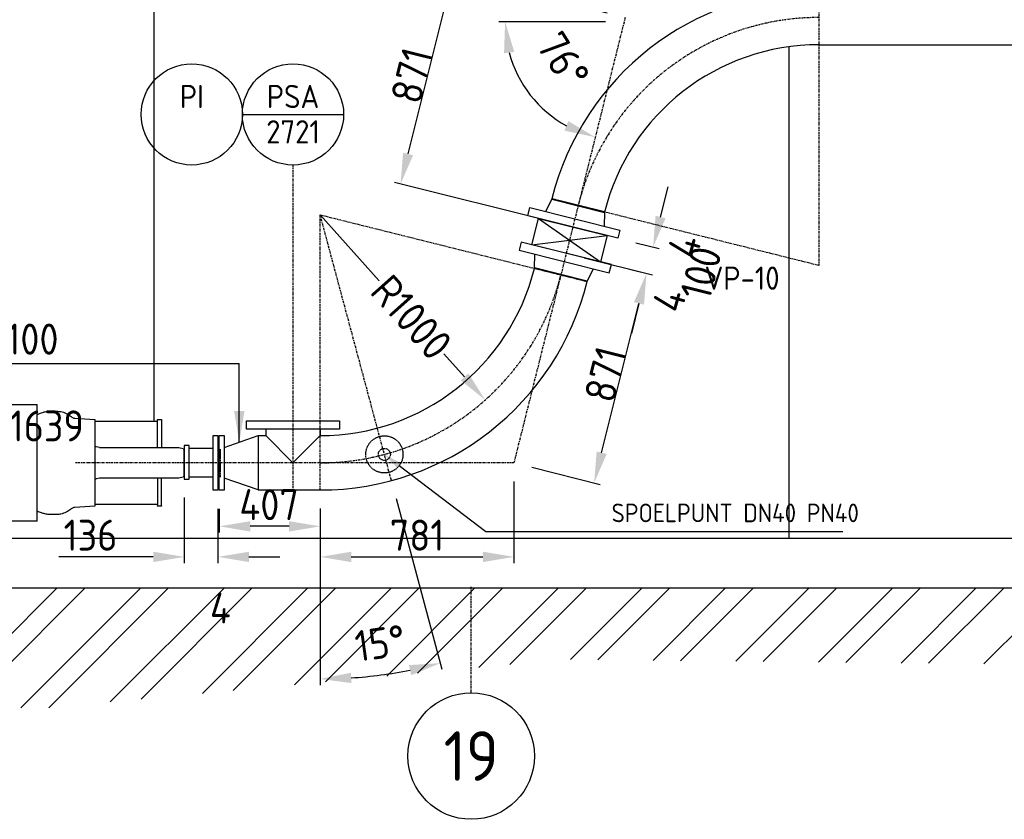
# Model space of a CAD drawing. Header units: metres. Extents: x -82085 to 58758, y -66901 to 95305.
# Tile 51 of 135: x 7972 to 11941, y -4331 to -1107. Entities that reach past the tile are written whole.
import ezdxf
from ezdxf.enums import TextEntityAlignment as Align

# ---------------------------------------------------------------- set-up
doc = ezdxf.new("R2010")
doc.units = ezdxf.units.M
doc.header["$MEASUREMENT"] = 0
doc.header["$PDSIZE"] = -1
doc.linetypes.add('CENTER-LN', pattern=[19, 10, -3, 3, -3])
doc.linetypes.add('HIDDEN2', pattern=[4.7625, 3.175, -1.5875])
doc.layers.get('0').update_dxf_attribs({"linetype": 'CONTINUOUS'})
doc.layers.get('DEFPOINTS').update_dxf_attribs({"linetype": 'CONTINUOUS'})
for name, color, linetype in [('3', 3, 'CONTINUOUS'), ('ARCERING', 10, 'CONTINUOUS'), ('CL', 1, 'CENTER-LN'), ('CONST', 7, 'CONTINUOUS'), ('DIM', 10, 'CONTINUOUS'), ('GEBOUW', 7, 'CONTINUOUS'), ('TEXT2', 7, 'CONTINUOUS')]:
    doc.layers.add(name, color=color, linetype=linetype)
doc.styles.add('ROMANS', font='iso.shx')
doc.styles.get("Standard").update_dxf_attribs({"font": 'iso.shx'})
doc.dimstyles.get("Standard").update_dxf_attribs({"dimtxt": 0.18, "dimasz": 0.18, "dimexe": 0.18, "dimexo": 0.0625, "dimgap": 0.09, "dimtad": 0, "dimtih": 1, "dimtoh": 1, "dimdec": 4, "dimzin": 0, "dimdsep": 46, "dimtxsty": 'Standard', "dimcen": 0.09, "dimadec": 0, "dimazin": 0, "dimtfac": 1, "dimtdec": 4, "dimtofl": 0, "dimtmove": 0, "dimatfit": 3, "dimfxl": 1, "dimtolj": 1, "dimtzin": 0, "dimarcsym": 0})

# ---------------------------------------------------------------- blocks, each defined once
blk = doc.blocks.new('*D243')
at = {"layer": 'DEFPOINTS', "color": 0, "transparency": 16777216}
for p in [(9182.8, -1893.4, -3239), (9182.8, -1893.4, -3239), (9470, -2965.1, -3239), (9182.8, -3002.9, -3239), (9345.9, -3757.6)]:
    blk.add_point(p, dxfattribs=at)
at = {"layer": 'DIM', "color": 0, "lineweight": -2, "transparency": 16777216}
for p, q in [((9489.4, -3037.5), (9673.6, -3725.1)), ((9182.8, -3077.9), (9182.8, -3789.8))]:
    blk.add_line(p, q, dxfattribs=at)
blk.add_arc((9182.8, -1893.4), 1871.4, 273.8278, 281.1722, dxfattribs=at)
at = {"layer": 'DIM', "color": 0, "transparency": 16777216}
for points in [[(9540.7, -3709), (9550.1, -3749.6), (9667.2, -3701)], [(9308.4, -3781.4), (9307, -3739.8), (9182.8, -3764.8)]]:
    blk.add_solid(points, dxfattribs=at)
at = {"layer": 'DIM', "color": 0, "transparency": 16777216, "insert": (9424.4, -3620.3), "char_height": 125, "attachment_point": 5, "rotation": 7.965}
blk.add_mtext('\\A1;15°', dxfattribs=at)
blk = doc.blocks.new('*D134')
at = {"layer": 'DEFPOINTS', "color": 0, "transparency": 16777216}
for p in [(8775.8, -3003.4), (9182.8, -3002.9, -3239), (8775.8, -3149.4)]:
    blk.add_point(p, dxfattribs=at)
at = {"layer": 'DIM', "color": 0, "lineweight": -2, "transparency": 16777216}
for p, q in [((8775.8, -3078.4), (8775.8, -3174.4)), ((9182.8, -3077.9), (9182.8, -3174.4)), ((9057.8, -3149.4), (8900.8, -3149.4))]:
    blk.add_line(p, q, dxfattribs=at)
at = {"layer": 'DIM', "color": 0, "transparency": 16777216}
for points in [[(8900.8, -3128.6), (8900.8, -3170.3), (8775.8, -3149.4)], [(9057.8, -3128.6), (9057.8, -3170.3), (9182.8, -3149.4)]]:
    blk.add_solid(points, dxfattribs=at)
at = {"layer": 'DIM', "color": 0, "transparency": 16777216, "insert": (8977, -3061.9), "char_height": 125, "attachment_point": 5}
blk.add_mtext('\\A1;407', dxfattribs=at)
blk = doc.blocks.new('*D244')
at = {"layer": 'DEFPOINTS', "color": 0, "transparency": 16777216}
for p in [(9182.8, -1893.4, -3239), (9848.1, -2640, -3239)]:
    blk.add_point(p, dxfattribs=at)
at = {"layer": 'DIM', "color": 0, "lineweight": -2, "transparency": 16777216}
for p, q in [((9182.8, -1893.4), (9420.4, -2160)), ((9764.9, -2546.6), (9681.8, -2453.3))]:
    blk.add_line(p, q, dxfattribs=at)
at = {"layer": 'DIM', "color": 0, "transparency": 16777216}
blk.add_solid([(9780.5, -2532.8), (9749.4, -2560.5), (9848.1, -2640)], dxfattribs=at)
at = {"layer": 'DIM', "color": 0, "transparency": 16777216, "insert": (9551.1, -2306.7), "char_height": 125, "attachment_point": 5, "rotation": 311.7033}
blk.add_mtext('\\A1;R1000', dxfattribs=at)
blk = doc.blocks.new('*D133')
at = {"layer": 'DEFPOINTS', "color": 0, "transparency": 16777216}
for p in [(9963.7, -2893.4, -3239), (9182.8, -3002.9, -3239), (9963.7, -3272.6)]:
    blk.add_point(p, dxfattribs=at)
at = {"layer": 'DIM', "color": 0, "lineweight": -2, "transparency": 16777216}
for p, q in [((9963.7, -2968.4), (9963.7, -3297.6)), ((9182.8, -3077.9), (9182.8, -3297.6)), ((9307.8, -3272.6), (9838.7, -3272.6))]:
    blk.add_line(p, q, dxfattribs=at)
at = {"layer": 'DIM', "color": 0, "transparency": 16777216}
for points in [[(9307.8, -3251.8), (9307.8, -3293.5), (9182.8, -3272.6)], [(9838.7, -3251.8), (9838.7, -3293.5), (9963.7, -3272.6)]]:
    blk.add_solid(points, dxfattribs=at)
at = {"layer": 'DIM', "color": 0, "transparency": 16777216, "insert": (9573.3, -3185.1), "char_height": 125, "attachment_point": 5}
blk.add_mtext('\\A1;781', dxfattribs=at)
blk = doc.blocks.new('*D25')
at = {"layer": 'DEFPOINTS', "color": 0, "transparency": 16777216}
for p in [(10174.8, -2048.5, -3239), (10498.3, -2129.3), (9963.7, -2893.4, -3239)]:
    blk.add_point(p, dxfattribs=at)
at = {"layer": 'DIM', "color": 0, "lineweight": -2, "transparency": 16777216}
for p, q in [((10247.5, -2066.6), (10522.5, -2135.3)), ((10317.5, -2852.9), (10468, -2250.6)), ((10036.5, -2911.5), (10311.5, -2980.2))]:
    blk.add_line(p, q, dxfattribs=at)
at = {"layer": 'DIM', "color": 0, "transparency": 16777216}
for points in [[(10447.8, -2245.5), (10488.2, -2255.6), (10498.3, -2129.3)], [(10297.3, -2847.8), (10337.7, -2857.9), (10287.2, -2974.2)]]:
    blk.add_solid(points, dxfattribs=at)
at = {"layer": 'DIM', "color": 0, "transparency": 16777216, "insert": (10332.1, -2536.6), "char_height": 125, "attachment_point": 5, "rotation": 75.9746}
blk.add_mtext('\\A1;871', dxfattribs=at)
blk = doc.blocks.new('*D24')
at = {"layer": 'DEFPOINTS', "color": 0, "transparency": 16777216}
for p in [(9718, -924.4), (10412.3, -1097.8, -3239), (10201.2, -1942.7, -3239)]:
    blk.add_point(p, dxfattribs=at)
at = {"layer": 'DIM', "color": 0, "lineweight": -2, "transparency": 16777216}
for p, q in [((10339.5, -1079.7), (9693.7, -918.4)), ((9537.2, -1648), (9687.7, -1045.7)), ((10128.4, -1924.5), (9482.7, -1763.2))]:
    blk.add_line(p, q, dxfattribs=at)
at = {"layer": 'DIM', "color": 0, "transparency": 16777216}
for points in [[(9667.5, -1040.6), (9707.9, -1050.7), (9718, -924.4)], [(9517, -1643), (9557.4, -1653.1), (9506.9, -1769.3)]]:
    blk.add_solid(points, dxfattribs=at)
at = {"layer": 'DIM', "color": 0, "transparency": 16777216, "insert": (9551.8, -1331.7), "char_height": 125, "attachment_point": 5, "rotation": 75.9746}
blk.add_mtext('\\A1;871', dxfattribs=at)
blk = doc.blocks.new('*X3')
at = {"color": 0}
for p, q in [((15009.4, 53400, 3239), (15472.6, 53863.2, 3239)), ((15114.8, 53393.1, 3239), (15584.8, 53863.2, 3239)), ((15325.5, 53379.3, 3239), (15809.3, 53863.2, 3239)), ((15438.5, 53380, 3239), (15921.6, 53863.2, 3239)), ((15686.2, 53403.3, 3239), (16146.1, 53863.2, 3239)), ((15810.1, 53414.9, 3239), (16258.3, 53863.2, 3239)), ((16057.8, 53438.1, 3239), (16482.8, 53863.2, 3239)), ((16181.6, 53449.7, 3239), (16595.1, 53863.2, 3239)), ((16429.4, 53472.9, 3239), (16819.6, 53863.2, 3239)), ((16553.2, 53484.5, 3239), (16931.9, 53863.2, 3239)), ((16801, 53507.8, 3239), (17156.4, 53863.2, 3239)), ((16924.8, 53519.4, 3239), (17268.6, 53863.2, 3239)), ((17172.5, 53542.6, 3239), (17493.1, 53863.2, 3239)), ((17296.4, 53554.2, 3239), (17605.4, 53863.2, 3239)), ((17541.2, 53574.5, 3239), (17829.9, 53863.2, 3239)), ((17652.3, 53573.3, 3239), (17942.1, 53863.2, 3239)), ((17874.5, 53571, 3239), (18166.6, 53863.2, 3239)), ((17985.5, 53569.8, 3239), (18278.9, 53863.2, 3239)), ((18207.7, 53567.4, 3239), (18503.4, 53863.2, 3239)), ((18318.7, 53566.3, 3239), (18615.7, 53863.2, 3239)), ((18540.9, 53563.9, 3239), (18840.2, 53863.2, 3239)), ((18652, 53562.7, 3239), (18952.4, 53863.2, 3239)), ((18874.1, 53560.3, 3239), (19176.9, 53863.2, 3239)), ((18985.2, 53559.2, 3239), (19289.2, 53863.2, 3239)), ((19207.3, 53556.8, 3239), (19513.7, 53863.2, 3239))]:
    blk.add_line(p, q, dxfattribs=at)
blk = doc.blocks.new('*D248')
at = {"layer": 'DEFPOINTS', "color": 0, "transparency": 16777216}
for p in [(10407.9, -1115.3, -3239), (10407.9, -1115.3, -3239), (31013.5, -1115.3, -3239), (10103.9, -1486.1), (9966.4, -2882.7)]:
    blk.add_point(p, dxfattribs=at)
at = {"layer": 'DIM', "color": 0, "lineweight": -2, "transparency": 16777216}
blk.add_line((10332.9, -1115.3), (9903.4, -1115.3), dxfattribs=at)
blk.add_arc((10407.9, -1115.3), 479.5, 194.9793, 240.9953, dxfattribs=at)
at = {"layer": 'DIM', "color": 0, "transparency": 16777216}
for points in [[(9924, -1241.9), (9965.3, -1236.5), (9928.4, -1115.3)], [(10183, -1515.3), (10167.8, -1554), (10291.7, -1580.5)]]:
    blk.add_solid(points, dxfattribs=at)
at = {"layer": 'DIM', "color": 0, "transparency": 16777216, "insert": (10162.7, -1270.4), "char_height": 125, "attachment_point": 5, "rotation": 302.3268}
blk.add_mtext('\\A1;76°', dxfattribs=at)
blk = doc.blocks.new('*D45')
at = {"layer": 'DEFPOINTS', "color": 0, "transparency": 16777216}
for p in [(8634.7, -2958.7), (8770.8, -3003.4), (8634.7, -3272.6)]:
    blk.add_point(p, dxfattribs=at)
at = {"layer": 'DIM', "color": 0, "lineweight": -2, "transparency": 16777216}
for p, q in [((8634.7, -3033.7), (8634.7, -3297.6)), ((8770.8, -3078.4), (8770.8, -3297.6)), ((8509.7, -3272.6), (8129.3, -3272.6)), ((8895.8, -3272.6), (9020.8, -3272.6))]:
    blk.add_line(p, q, dxfattribs=at)
at = {"layer": 'DIM', "color": 0, "transparency": 16777216}
for points in [[(8509.7, -3251.8), (8509.7, -3293.5), (8634.7, -3272.6)], [(8895.8, -3251.8), (8895.8, -3293.5), (8770.8, -3272.6)]]:
    blk.add_solid(points, dxfattribs=at)
at = {"layer": 'DIM', "color": 0, "transparency": 16777216, "insert": (8257, -3185.1), "char_height": 125, "attachment_point": 5}
blk.add_mtext('\\A1;136', dxfattribs=at)
blk = doc.blocks.new('*D18')
at = {"layer": 'DEFPOINTS', "color": 0, "transparency": 16777216}
for p in [(10383.1, -1988.2), (10524.7, -2023.5), (10356.7, -2093.9)]:
    blk.add_point(p, dxfattribs=at)
at = {"layer": 'DIM', "color": 0, "lineweight": -2, "transparency": 16777216}
for p, q in [((10555, -1902.3), (10585.3, -1781)), ((10455.9, -2006.3), (10549, -2029.6)), ((10429.5, -2112.1), (10522.5, -2135.3)), ((10468, -2250.6), (10437.7, -2371.8))]:
    blk.add_line(p, q, dxfattribs=at)
at = {"layer": 'DIM', "color": 0, "transparency": 16777216}
for points in [[(10534.8, -1897.2), (10575.2, -1907.3), (10524.7, -2023.5)], [(10447.8, -2245.5), (10488.2, -2255.6), (10498.3, -2129.3)]]:
    blk.add_solid(points, dxfattribs=at)
at = {"layer": 'DIM', "color": 0, "transparency": 16777216, "insert": (10717.7, -2127.9), "char_height": 125, "attachment_point": 5, "rotation": 75.9746}
blk.add_mtext('\\A1;100', dxfattribs=at)
blk = doc.blocks.new('Pomp Schwing Zg. KSP + SD - Tab.5 ZA')
at = {"color": 0, "linetype": 'Continuous'}
for p, q in [((-2970.2, 325), (-2970.1, 323.1)), ((-2958.2, 333), (-2960, 331.9)), ((-2960, 331.9), (-2960, 328.1)), ((-2958.2, 333), (-2937.8, 333)), ((-2936, 331.9), (-2937.8, 333)), ((-2936, 328.1), (-2936, 331.9)), ((-2925.9, 323.1), (-2925.8, 325)), ((-1220.2, 325), (-1220.1, 323.1)), ((-1208.2, 333), (-1210, 331.9)), ((-1210, 331.9), (-1210, 328.1)), ((-1208.2, 333), (-1187.8, 333)), ((-1186, 331.9), (-1187.8, 333)), ((-1186, 328.1), (-1186, 331.9)), ((-1175.9, 323.1), (-1175.8, 325)), ((-2998, 305), (-2918, 305)), ((-2973, 312.6), (-2973, 305)), ((-2923, 305), (-2923, 312.5)), ((-1228, 305), (-2918, 305)), ((-2918, 305), (-2918, 230)), ((-1088, 305), (-1228, 305)), ((-1223, 312.6), (-1223, 305)), ((-1173, 305), (-1173, 312.6)), ((-1228, 245), (-2918, 245)), ((-2998, 225), (-2923, 225)), ((-2918, 230), (-2923, 225)), ((-1228, 230), (-1223, 225)), ((-1148, 225), (-1223, 225)), ((-1088, 235), (-593, 235)), ((-592.9, -235), (-593, 235)), ((-3718, 162), (-3716, 164)), ((-3718, 105), (-3718, 162)), ((-3716, 164), (-3667, 164)), ((-3667, 164), (-3666, 152.4)), ((-3658.9, 152.4), (-3658.2, 160.2)), ((-3658.2, 160.2), (-3656, 162.2)), ((-3656, 162.2), (-3058, 162.2)), ((-2998, 162.2), (-1148, 162.2)), ((-441.4, 179.5), (-360, 175.3)), ((-360, 175.3), (-360, -175.3)), ((-360, 168), (-108, 168)), ((-108, 174), (-107, 175)), ((-108, 62), (-108, 174)), ((-107, 175), (-92, 175)), ((-92, 175), (-91, 174)), ((-91, 174), (-91, 62)), ((-3664.5, 151), (-3660.5, 151)), ((-3660.5, 151), (-3660.4, 151)), ((-3718, 105), (-3718, 48)), ((-3716, 46), (-3718, 48)), ((-3667, 46), (-3716, 46)), ((-3666, 57.6), (-3667, 46)), ((-3660.5, 59), (-3664.5, 59)), ((-3660.4, 59), (-3660.5, 59)), ((-3658.2, 49.8), (-3658.9, 57.6)), ((-3656, 47.9), (-3658.2, 49.8)), ((-3058, 47.9), (-3656, 47.9)), ((-1148, 47.9), (-2998, 47.9)), ((-359.7, 65), (-360, 65)), ((-355, 65), (-359.7, 65)), ((-340.8, 62), (-21.1, 62)), ((-21.1, 62), (-4.3, 57.5)), ((-4.3, 57.5), (0, 50)), ((0, -50), (0, 50)), ((-3718, -48), (-3716, -46)), ((-3718, -105), (-3718, -48)), ((-3716, -46), (-3667, -46)), ((-3667, -46), (-3666, -57.6)), ((-3664.5, -59), (-3660.5, -59)), ((-3660.5, -59), (-3660.4, -59)), ((-3658.9, -57.6), (-3658.2, -49.8)), ((-3658.2, -49.8), (-3656, -47.8)), ((-3656, -47.8), (-3058, -47.8)), ((-2998, -47.8), (-1148, -47.8)), ((-360, -65), (-359.7, -65)), ((-359.7, -65), (-355, -65)), ((-352.9, -65), (-355, -65)), ((-21.1, -62), (-340.8, -62)), ((-108, -62), (-108, -174)), ((-91, -174), (-91, -62)), ((-4.3, -57.5), (-21.1, -62)), ((0, -50), (-4.3, -57.5)), ((-3718, -105), (-3718, -162)), ((-3666, -152.4), (-3667, -164)), ((-3660.5, -151), (-3664.5, -151)), ((-3660.4, -151), (-3660.5, -151)), ((-3658.2, -160.2), (-3658.9, -152.4)), ((-3716, -164), (-3718, -162)), ((-3667, -164), (-3716, -164)), ((-3656, -162.1), (-3658.2, -160.2)), ((-3058, -162.1), (-3656, -162.1)), ((-1148, -162.1), (-2998, -162.1)), ((-360, -175.3), (-441.4, -179.5)), ((-108, -168), (-360, -168)), ((-107, -175), (-108, -174)), ((-92, -175), (-107, -175)), ((-91, -174), (-92, -175)), ((-2998, -225), (-2923, -225)), ((-2918, -230), (-2923, -225)), ((-2918, -230), (-2918, -305)), ((-1228, -230), (-1223, -225)), ((-1228, -305), (-1228, -230)), ((-1148, -225), (-1223, -225)), ((-593, -235), (-1088, -235)), ((-1228, -245), (-2918, -245)), ((-2998, -305), (-2918, -305)), ((-1228, -305), (-2918, -305)), ((-1088, -305), (-1228, -305))]:
    blk.add_line(p, q, dxfattribs=at)
at = {"color": 0}
for p, q in [((-1228, 230), (-1228, 305)), ((-1088, 305), (-838, 305)), ((-838, 305), (-838, 245)), ((-838, 245), (-1088, 245)), ((-340.8, 62), (-355, 65)), ((-340.8, -62), (-352.9, -65))]:
    blk.add_line(p, q, dxfattribs=at)
for points in [[(-2998, 305), (-3058, 305), (-3058, -305), (-2998, -305)], [(-1088, 305), (-1148, 305), (-1148, -305), (-1088, -305)]]:
    blk.add_lwpolyline(points, close=True, dxfattribs=at)
for centre in [(-2948, 255), (-1198, 255), (-2948, -255)]:
    blk.add_circle(centre, 12.5, dxfattribs=at)
at = {"color": 0, "linetype": 'Continuous'}
blk.add_circle((-1198, -255), 12.5, dxfattribs=at)
for centre, radius, start, end in [((-2948, 350), 45, 303.6661, 236.334), ((-2948, 350), 25, 297.1933, 242.8069), ((-1198, 350), 45, 303.6661, 236.334), ((-1198, 350), 25, 297.1933, 242.8069), ((-2980.2, 385.2), 61, 279.4547, 289.7587), ((-2914.6, 389.6), 65.5, 250.5982, 260.1887), ((-1230.2, 385.2), 61, 279.4547, 289.7587), ((-1164.6, 389.6), 65.5, 250.5982, 260.1887), ((-440.8, 198.5), 18.9, 229.1044, 268.3305), ((-3664.5, 152.5), 1.5, 184.9999, 269.9999), ((-3660.4, 152.5), 1.5, 269.9999, 354.9999), ((-3664.5, 57.5), 1.5, 89.9999, 174.9999), ((-3660.4, 57.5), 1.5, 4.9999, 89.9999), ((-3664.5, -57.5), 1.5, 184.9999, 269.9999), ((-3660.4, -57.5), 1.5, 269.9999, 354.9999), ((-3664.5, -152.5), 1.5, 89.9999, 174.9999), ((-3660.4, -152.5), 1.5, 4.9999, 89.9999), ((-440.4, -199.3), 19.8, 92.8066, 130.2915)]:
    blk.add_arc(centre, radius, start, end, dxfattribs=at)
for points, knots in [([(-2970.1, 323.1), (-2970.1, 322.4), (-2970.2, 321.7), (-2970.2, 320.7), (-2970.2, 320.3), (-2970.3, 319.7), (-2970.4, 319.3), (-2970.5, 318.3), (-2970.6, 317.7), (-2970.9, 316.8), (-2970.9, 316.5), (-2971.1, 315.9), (-2971.2, 315.7), (-2971.4, 315.2), (-2971.5, 315), (-2971.7, 314.5), (-2971.7, 314.3), (-2972, 313.7), (-2972.2, 313.4), (-2972.4, 313.1), (-2972.5, 313), (-2972.6, 312.8), (-2972.7, 312.7), (-2972.8, 312.6), (-2972.8, 312.6), (-2972.9, 312.5), (-2972.9, 312.5), (-2972.9, 312.5)], [0, 0, 0, 0, 0.125, 0.125, 0.1875, 0.1875, 0.25, 0.25, 0.375, 0.375, 0.4375, 0.4375, 0.5, 0.5, 0.5625, 0.5625, 0.625, 0.625, 0.75, 0.75, 0.8125, 0.8125, 0.875, 0.875, 0.9375, 0.9375, 1, 1, 1, 1]), ([(-2923.1, 312.5), (-2923.1, 312.5), (-2923.2, 312.6), (-2923.3, 312.7), (-2923.4, 312.8), (-2923.5, 313), (-2923.6, 313.1), (-2923.8, 313.4), (-2924, 313.7), (-2924.3, 314.3), (-2924.3, 314.5), (-2924.5, 314.9), (-2924.6, 315.2), (-2924.8, 315.7), (-2924.9, 315.9), (-2925.1, 316.5), (-2925.1, 316.8), (-2925.4, 317.7), (-2925.5, 318.3), (-2925.6, 319.3), (-2925.7, 319.7), (-2925.8, 320.3), (-2925.8, 320.7), (-2925.8, 321.7), (-2925.9, 322.4), (-2925.9, 323.1)], [0, 0, 0, 0, 0.125, 0.125, 0.1875, 0.1875, 0.25, 0.25, 0.375, 0.375, 0.4375, 0.4375, 0.5, 0.5, 0.5625, 0.5625, 0.625, 0.625, 0.75, 0.75, 0.8125, 0.8125, 0.875, 0.875, 1, 1, 1, 1]), ([(-1220.1, 323.1), (-1220.1, 322.4), (-1220.2, 321.7), (-1220.2, 320.7), (-1220.2, 320.3), (-1220.3, 319.7), (-1220.4, 319.3), (-1220.5, 318.3), (-1220.6, 317.7), (-1220.9, 316.8), (-1220.9, 316.5), (-1221.1, 315.9), (-1221.2, 315.7), (-1221.4, 315.2), (-1221.5, 315), (-1221.7, 314.5), (-1221.7, 314.3), (-1222, 313.7), (-1222.2, 313.4), (-1222.4, 313.1), (-1222.5, 313), (-1222.6, 312.8), (-1222.7, 312.7), (-1222.8, 312.6), (-1222.8, 312.6), (-1222.9, 312.5), (-1222.9, 312.5), (-1222.9, 312.6)], [0, 0, 0, 0, 0.125, 0.125, 0.1875, 0.1875, 0.25, 0.25, 0.375, 0.375, 0.4375, 0.4375, 0.5, 0.5, 0.5625, 0.5625, 0.625, 0.625, 0.75, 0.75, 0.8125, 0.8125, 0.875, 0.875, 0.9375, 0.9375, 1, 1, 1, 1]), ([(-1173.1, 312.6), (-1173.1, 312.5), (-1173.2, 312.6), (-1173.3, 312.7), (-1173.4, 312.8), (-1173.5, 313), (-1173.6, 313.1), (-1173.8, 313.4), (-1174, 313.7), (-1174.3, 314.3), (-1174.3, 314.5), (-1174.5, 315), (-1174.6, 315.2), (-1174.8, 315.7), (-1174.9, 315.9), (-1175.1, 316.5), (-1175.1, 316.8), (-1175.4, 317.7), (-1175.5, 318.3), (-1175.6, 319.3), (-1175.7, 319.7), (-1175.8, 320.3), (-1175.8, 320.7), (-1175.8, 321.7), (-1175.9, 322.4), (-1175.9, 323.1)], [0, 0, 0, 0, 0.125, 0.125, 0.1875, 0.1875, 0.25, 0.25, 0.375, 0.375, 0.4375, 0.4375, 0.5, 0.5, 0.5625, 0.5625, 0.625, 0.625, 0.75, 0.75, 0.8125, 0.8125, 0.875, 0.875, 1, 1, 1, 1]), ([(-593, 194.6), (-586.3, 197.3), (-580.6, 199.6), (-575.9, 201.4), (-572.8, 202.6), (-565.9, 205.2), (-553.1, 207.8), (-538.9, 208.7), (-524.2, 208.4), (-510.5, 208.5), (-497.6, 206.9), (-486.2, 203.9), (-475.5, 199.4), (-464, 192.9), (-457.5, 187.7), (-453.2, 184.2)], [-0.105169, -0.105169, -0.105169, -0.105169, 0, 0, 0, 0.07033, 0.182705, 0.293364, 0.40156, 0.521435, 0.611945, 0.701798, 0.792158, 0.882354, 1, 1, 1, 1]), ([(-453.4, -183.9), (-455, -185.5), (-458.7, -189), (-466.4, -194.2), (-475.8, -199.5), (-486.3, -203.9), (-498.9, -207.3), (-513.6, -208.7), (-529.7, -208.4), (-545.7, -208.6), (-561.6, -206.4), (-570.8, -203.3), (-575.9, -201.4), (-580.9, -199.7), (-586.6, -197.7), (-592.9, -195.3)], [0, 0, 0, 0, 0.045827, 0.125919, 0.210155, 0.297559, 0.387424, 0.512377, 0.637731, 0.758353, 0.885974, 1, 1, 1, 1.11037, 1.11037, 1.11037, 1.11037])]:
    blk.add_open_spline(points, degree=3, knots=knots, dxfattribs=at)

msp = doc.modelspace()

# ---------------------------------------------------------------- linework, layer by layer
msp.add_line((11071.67974, -1215.71132, 0.0241), (11071.67808, -3198.3606, 0.09158))
at = {"layer": '3'}
for p, q in [((11193.17975, -1207.38317), (16953.25065, -1207.38317)), ((10116.24218, -1830.7932), (10091.07635, -1880.1661)), ((10328.81048, -1883.89243), (10116.24218, -1830.7932)), ((10116.24218, -1830.7932), (10328.81048, -1883.89243)), ((10329.29518, -1881.95205), (10116.72688, -1828.85282)), ((10328.81048, -1883.89243), (10327.80234, -1939.29988)), ((10062.94753, -1908.1843), (10313.03493, -2083.00505)), ((10036.53121, -2013.93485), (10339.45125, -1977.2545)), ((10047.17199, -2107.29692), (10048.18012, -2051.88947)), ((10259.25558, -2162.33653), (10046.68728, -2109.2373)), ((10259.74029, -2160.39615), (10047.17199, -2107.29692)), ((10259.74029, -2160.39615), (10284.90612, -2111.02325)), ((8963.70271, -2757.80618), (8963.70271, -2783.80618)), ((9182.80271, -2757.80618), (9182.80271, -2783.80618)), ((8932.80271, -2783.80618), (8963.70271, -2783.80618)), ((8963.70271, -2783.80618), (9073.25271, -2893.35618)), ((9073.25271, -2893.35618), (9182.80271, -2783.80618)), ((8750.80271, -2836.20618), (8654.68034, -2836.20618)), ((8750.80271, -2950.50618), (8654.68034, -2950.50618)), ((8932.80271, -3002.90618), (9182.80271, -3002.90618))]:
    msp.add_line(p, q, dxfattribs=at)
for points in [[(10383.10974, -1988.16032), (10019.28905, -1897.27848), (10027.529, -1864.29208), (10391.34969, -1955.17391)], [(10313.03493, -2083.00505), (10036.53121, -2013.93485), (10062.94753, -1908.1843), (10339.45125, -1977.2545)], [(10356.69342, -2093.91087), (9992.87273, -2003.02903), (9984.63278, -2036.01544), (10348.45346, -2126.89727)], [(8885.75271, -2757.80618), (8885.75271, -2723.80618), (9260.75271, -2723.80618), (9260.75271, -2757.80618)], [(8750.80271, -3003.35618), (8750.80271, -2783.35618), (8770.80271, -2783.35618), (8770.80271, -3003.35618)], [(8775.80271, -3003.35618), (8775.80271, -2783.35618), (8795.80271, -2783.35618), (8795.80271, -3003.35618)], [(8654.68034, -2823.63045), (8634.68034, -2823.63045), (8634.68034, -2958.67005), (8654.68034, -2958.67005)]]:
    msp.add_lwpolyline(points, close=True, dxfattribs=at)
msp.add_lwpolyline([(8795.80271, -2831.03513), (8932.80271, -2783.80618), (8932.80271, -3002.90618), (8795.80271, -2955.67724)], dxfattribs=at)
at = {"layer": '3', "color": 1, "linetype": 'HIDDEN2'}
msp.add_lwpolyline([(8780.80271, -2950.50618), (8780.80271, -2836.20618)], dxfattribs=at)
for radius in [75, 24.15]:
    msp.add_circle((9441.62176, -2859.28201), radius, dxfattribs=at)
at = {"layer": '3'}
for centre, radius, start, end in [((11193.17975, -2097.83317), 1109.55, 90, 165.97462693), ((11193.17975, -2097.83317), 890.45, 90, 165.97462693), ((9182.80271, -1893.35618), 890.45, 270, 345.97462693), ((9182.80271, -1893.35618), 1109.55, 270, 345.97462693)]:
    msp.add_arc(centre, radius, start, end, dxfattribs=at)
at = {"layer": 'CL'}
for p, q in [((11193.17975, -988.28317), (11193.17975, -2097.83317)), ((10412.25065, -1097.83317), (9963.73182, -2893.35618)), ((9073.25271, -1692.55908), (9073.25271, -3002.90618)), ((11193.17975, -2097.83317), (10116.70711, -1828.93199)), ((9469.97538, -2965.09918), (9182.80271, -1893.35618)), ((9182.80271, -3002.90618), (9182.80271, -1893.35618)), ((9182.80271, -1893.35618), (10259.27536, -2162.25736)), ((9963.73182, -2893.35618), (8195.46956, -2893.35618))]:
    msp.add_line(p, q, dxfattribs=at)
for centre, start, end in [((11193.17975, -2097.83317), 90, 165.97462693), ((9182.80271, -1893.35618), 270, 345.97462693)]:
    msp.add_arc(centre, 1000, start, end, dxfattribs=at)
at = {"layer": 'DIM'}
for p, q in [((6582.62482, -2492.37779), (8856.80271, -2492.37779)), ((8856.80271, -2810.00618), (8856.80271, -2492.37779)), ((9501.29987, -2904.70802), (9850.23051, -3170.30839)), ((9850.23051, -3170.30839), (9925.23051, -3170.30839)), ((9925.23051, -3170.30839), (11289.51622, -3170.30839))]:
    msp.add_line(p, q, dxfattribs=at)
for points in [[(8877.63604, -2685.00618), (8835.96938, -2685.00618), (8856.80271, -2810.00618)], [(9508.87087, -2894.76167), (9493.72887, -2914.65438), (9441.62176, -2859.28201)]]:
    msp.add_solid(points, dxfattribs=at)
at = {"layer": 'GEBOUW'}
for p, q in [((8511.68034, -507.83317), (8511.67776, -2725.35604)), ((8869.2418, -1488.54817), (9277.26363, -1488.54817)), ((18000.69046, -3198.3664, 0.18587), (4341.68034, -3198.35496)), ((2117.12319, -3397.83317), (41661.68034, -3397.83317))]:
    msp.add_line(p, q, dxfattribs=at)
for centre in [(8665.23088, -1488.54817), (9073.25271, -1488.54817)]:
    msp.add_circle(centre, 204.01092, dxfattribs=at)
at = {"layer": 'TEXT2', "color": 1, "linetype": 'CENTER-LN'}
msp.add_line((9791.68034, -3820.52742), (9791.68034, -3392.83317), dxfattribs=at)
at = {"layer": 'TEXT2'}
msp.add_circle((9791.68034, -4075.62854), 255.10112, dxfattribs=at)

# ---------------------------------------------------------------- block references
at = {"layer": 'ARCERING'}
msp.add_blockref('*X3', (-7349.54789, -57260.99623), dxfattribs=at)
at = {"layer": 'CONST', "color": 6}
msp.add_blockref('Pomp Schwing Zg. KSP + SD - Tab.5 ZA', (8634.68034, -2893.35618), dxfattribs=at)

# ---------------------------------------------------------------- texts
at = {"layer": 'DIM', "style": 'ROMANS'}
for rotation, p in [(74.30011425, (10650.91275, -2019.16847)), (74.30011425, (10589.8541, -2237.79707)), (358.30011425, (8781.37056, -3478.17133))]:
    msp.add_text('4', height=125, rotation=rotation, dxfattribs=at).set_placement(p, align=Align.MIDDLE)
for s, p in [('CONC.VERL.DN200x100', (6642.10954, -2394.63735)), ('EL+1639', (7693.70282, -2744.53753))]:
    msp.add_text(s, height=125, dxfattribs=at).set_placement(p, align=Align.MIDDLE_LEFT)
msp.add_text('SPOELPUNT DN40 PN40', height=75, dxfattribs=at).set_placement((11354.37081, -3095.30839), align=Align.MIDDLE_RIGHT)
at = {"layer": 'GEBOUW', "style": 'ROMANS'}
for s, p in [('PI', (8665.43767, -1416.32866)), ('PSA', (9073.4595, -1416.32866)), ('2721', (9073.4595, -1558.73424)), ('VP-10', (10883.48904, -2148.71014))]:
    msp.add_text(s, height=93.75, dxfattribs=at).set_placement(p, align=Align.MIDDLE)
at = {"layer": 'TEXT2', "style": 'ROMANS'}
msp.add_text('19', height=200, dxfattribs=at).set_placement((9791.68034, -4075.62854), align=Align.MIDDLE)

# ---------------------------------------------------------------- dimensions: what is measured, and where the dimension line sits
at = {"layer": 'DIM'}
for p1, p2, distance, picture, middle in [((10201.19939, -1942.7194, -3238.98623), (10412.25065, -1097.83317, -3238.98623), 715.58844, '*D24', (9551.83256, -1331.70534)), ((9963.73182, -2893.35618, -3238.98623), (10174.78307, -2048.46995, -3238.98623), -333.44622, '*D25', (10332.12635, -2536.57731))]:
    dim = msp.add_aligned_dim(p1=p1, p2=p2, distance=distance, dimstyle='Standard', override={"dimtxt": 125, "dimasz": 125, "dimexe": 25, "dimexo": 75, "dimgap": 0, "dimtad": 1, "dimtih": 0, "dimtoh": 0, "dimdec": 0, "dimzin": 3, "dimcen": 0, "dimtfac": 0.008, "dimtdec": 0, "dimtmove": 2, "dimtzin": 3}, dxfattribs=at)
    dim.commit()
    dim.dimension.update_dxf_attribs({"geometry": picture, "text_midpoint": middle})
for base, line1, line2, picture, middle in [((10103.86404, -1486.07772), ((10407.88832, -1115.29656, -3238.98623), (9966.39769, -2882.68411)), ((10407.88832, -1115.29656, -3238.98623), (31013.50909, -1115.29656, -3238.98623)), '*D248', (10162.73224, -1270.43844)), ((9345.90597, -3757.63492), ((9469.97538, -2965.09918, -3238.98623), (9182.80271, -1893.35618, -3238.98623)), ((9182.80271, -3002.90618, -3238.98623), (9182.80271, -1893.35618, -3238.98623)), '*D243', (9424.43225, -3620.2956))]:
    dim = msp.add_angular_dim_2l(base=base, line1=line1, line2=line2, dimstyle='Standard', override={"dimtxt": 125, "dimasz": 125, "dimexe": 25, "dimexo": 75, "dimgap": 0, "dimtad": 1, "dimtih": 0, "dimtoh": 0, "dimdec": 0, "dimzin": 3, "dimcen": 0, "dimtfac": 0.008, "dimtdec": 0, "dimtmove": 2, "dimtzin": 3}, dxfattribs=at)
    dim.commit()
    dim.dimension.update_dxf_attribs({"geometry": picture, "text_midpoint": middle, "dimtype": 162})
dim = msp.add_aligned_dim(p1=(10356.69342, -2093.91087), p2=(10383.10974, -1988.16032), distance=-145.94622, text='100', dimstyle='Standard', override={"dimtxt": 125, "dimasz": 125, "dimexe": 25, "dimexo": 75, "dimgap": 0, "dimtad": 1, "dimtih": 0, "dimtoh": 0, "dimdec": 0, "dimzin": 3, "dimcen": 0, "dimtfac": 0.008, "dimtdec": 0, "dimtmove": 2, "dimtzin": 3}, dxfattribs=at)
dim.commit()
dim.dimension.update_dxf_attribs({"geometry": '*D18', "text_midpoint": (10717.66198, -2127.90559)})
dim = msp.add_radius_dim(center=(9182.80271, -1893.35618, -3238.98623), mpoint=(9848.07567, -2639.95641, -3238.98623), dimstyle='Standard', override={"dimtxt": 125, "dimasz": 125, "dimexe": 25, "dimexo": 75, "dimgap": 0, "dimtad": 1, "dimtih": 0, "dimtoh": 0, "dimdec": 0, "dimzin": 3, "dimcen": 0, "dimtfac": 0.008, "dimtdec": 0, "dimtmove": 2, "dimtzin": 3}, dxfattribs=at)
dim.commit()
dim.dimension.update_dxf_attribs({"geometry": '*D244', "text_midpoint": (9551.07881, -2306.65274), "dimtype": 164})
for base, p1, p2, picture, middle in [((9963.73182, -3272.62982), (9182.80271, -3002.90618, -3238.98623), (9963.73182, -2893.35618, -3238.98623), '*D133', (9573.26727, -3185.12982)), ((8634.68034, -3272.62982), (8770.80271, -3003.35618), (8634.68034, -2958.67005), '*D45', (8257.00176, -3185.12982))]:
    dim = msp.add_linear_dim(base=base, p1=p1, p2=p2, dimstyle='Standard', override={"dimtxt": 125, "dimasz": 125, "dimexe": 25, "dimexo": 75, "dimgap": 25, "dimtad": 1, "dimtih": 0, "dimtoh": 0, "dimdec": 0, "dimzin": 3, "dimcen": 0, "dimtfac": 0.008, "dimtdec": 0, "dimtmove": 0, "dimtzin": 3}, dxfattribs=at)
    dim.commit()
    dim.dimension.update_dxf_attribs({"geometry": picture, "text_midpoint": middle})
dim = msp.add_linear_dim(base=(8775.80271, -3149.44116), p1=(9182.80271, -3002.90618, -3238.98623), p2=(8775.80271, -3003.35618), dimstyle='Standard', override={"dimtxt": 125, "dimasz": 125, "dimexe": 25, "dimexo": 75, "dimgap": 25, "dimtad": 1, "dimtih": 0, "dimtoh": 0, "dimdec": 0, "dimzin": 3, "dimcen": 0, "dimtfac": 0.008, "dimtdec": 0, "dimtmove": 0, "dimtzin": 3}, dxfattribs=at)
dim.commit()
dim.dimension.update_dxf_attribs({"geometry": '*D134', "text_midpoint": (8977.03393, -3149.44116), "dimtype": 160})

doc.saveas('drawing.dxf')
